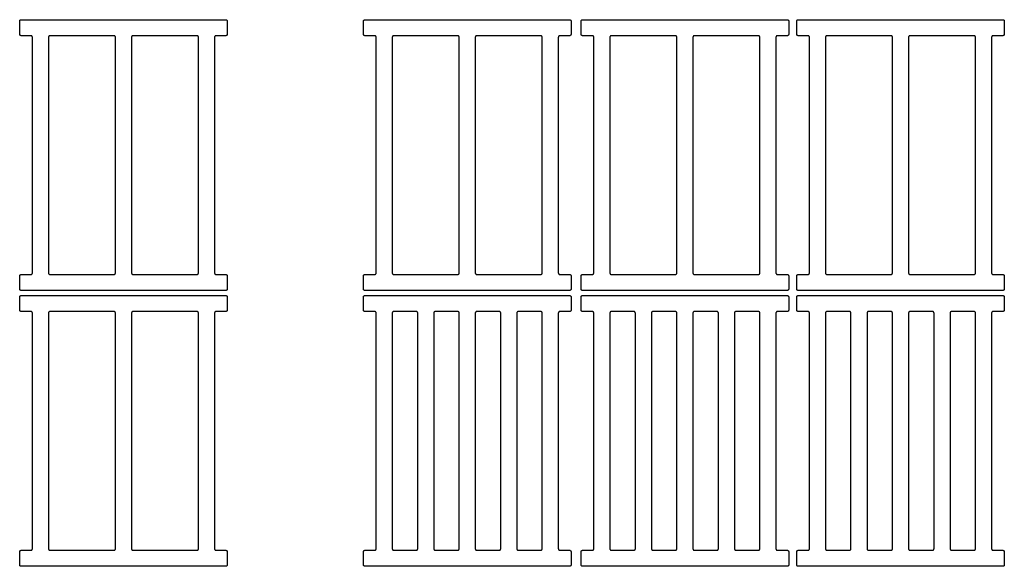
# Model space of a CAD drawing. Header units: millimetres. Extents: x 13017 to 17243, y -10418 to -9311.
# Tile 10 of 12: x 15094 to 16076, y -9856 to -9311. Entities that reach past the tile are written whole.
import ezdxf

# ---------------------------------------------------------------- set-up
doc = ezdxf.new("R2010")
doc.units = ezdxf.units.MM
doc.layers.add('COTES_PLANOLS$Visible$Curves$Default', color=7, linetype='Continuous', true_color=0x000000)

msp = doc.modelspace()

# ---------------------------------------------------------------- linework, layer by layer
at = {"layer": 'COTES_PLANOLS$Visible$Curves$Default'}
for points, weights in [([(15094.07, -9312.53), (15094.07, -9311.03), (15095.57, -9311.03)], [1, 0.707106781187, 1]), ([(15299.57, -9311.03), (15301.07, -9311.03), (15301.07, -9312.53)], [1, 0.707106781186, 1]), ([(15436.86, -9312.53), (15436.86, -9311.03), (15438.36, -9311.03)], [1, 0.707106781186, 1]), ([(15642.36, -9311.03), (15643.86, -9311.03), (15643.86, -9312.53)], [1, 0.707106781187, 1]), ([(15653.86, -9312.53), (15653.86, -9311.03), (15655.36, -9311.03)], [1, 0.707106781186, 1]), ([(15859.36, -9311.03), (15860.86, -9311.03), (15860.86, -9312.53)], [1, 0.707106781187, 1]), ([(15868.86, -9312.53), (15868.86, -9311.03), (15870.36, -9311.03)], [1, 0.707106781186, 1]), ([(16074.36, -9311.03), (16075.86, -9311.03), (16075.86, -9312.53)], [1, 0.707106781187, 1]), ([(15095.57, -9327.03), (15094.07, -9327.03), (15094.07, -9325.53)], [1, 0.707106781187, 1]), ([(15301.07, -9325.53), (15301.07, -9327.03), (15299.57, -9327.03)], [1, 0.707106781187, 1]), ([(15438.36, -9327.03), (15436.86, -9327.03), (15436.86, -9325.53)], [1, 0.707106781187, 1]), ([(15643.86, -9325.53), (15643.86, -9327.03), (15642.36, -9327.03)], [1, 0.707106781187, 1]), ([(15655.36, -9327.03), (15653.86, -9327.03), (15653.86, -9325.53)], [1, 0.707106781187, 1]), ([(15860.86, -9325.53), (15860.86, -9327.03), (15859.36, -9327.03)], [1, 0.707106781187, 1]), ([(15870.36, -9327.03), (15868.86, -9327.03), (15868.86, -9325.53)], [1, 0.707106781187, 1]), ([(16075.86, -9325.53), (16075.86, -9327.03), (16074.36, -9327.03)], [1, 0.707106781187, 1]), ([(15106.77, -9328.53), (15106.77, -9327.03), (15105.27, -9327.03)], [1, 0.707106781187, 1]), ([(15124.27, -9327.03), (15122.77, -9327.03), (15122.77, -9328.53)], [1, 0.707106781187, 1]), ([(15189.57, -9328.53), (15189.57, -9327.03), (15188.07, -9327.03)], [1, 0.707106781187, 1]), ([(15207.07, -9327.03), (15205.57, -9327.03), (15205.57, -9328.53)], [1, 0.707106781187, 1]), ([(15272.37, -9328.53), (15272.37, -9327.03), (15270.87, -9327.03)], [1, 0.707106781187, 1]), ([(15289.87, -9327.03), (15288.37, -9327.03), (15288.37, -9328.53)], [1, 0.707106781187, 1]), ([(15449.56, -9328.53), (15449.56, -9327.03), (15448.06, -9327.03)], [1, 0.707106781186, 1]), ([(15467.06, -9327.03), (15465.56, -9327.03), (15465.56, -9328.53)], [1, 0.707106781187, 1]), ([(15532.36, -9328.53), (15532.36, -9327.03), (15530.86, -9327.03)], [1, 0.707106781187, 1]), ([(15549.86, -9327.03), (15548.36, -9327.03), (15548.36, -9328.53)], [1, 0.707106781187, 1]), ([(15615.16, -9328.53), (15615.16, -9327.03), (15613.66, -9327.03)], [1, 0.707106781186, 1]), ([(15632.66, -9327.03), (15631.16, -9327.03), (15631.16, -9328.53)], [1, 0.707106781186, 1]), ([(15666.56, -9328.53), (15666.56, -9327.03), (15665.06, -9327.03)], [1, 0.707106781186, 1]), ([(15684.06, -9327.03), (15682.56, -9327.03), (15682.56, -9328.53)], [1, 0.707106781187, 1]), ([(15749.36, -9328.53), (15749.36, -9327.03), (15747.86, -9327.03)], [1, 0.707106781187, 1]), ([(15766.86, -9327.03), (15765.36, -9327.03), (15765.36, -9328.53)], [1, 0.707106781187, 1]), ([(15832.16, -9328.53), (15832.16, -9327.03), (15830.66, -9327.03)], [1, 0.707106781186, 1]), ([(15849.66, -9327.03), (15848.16, -9327.03), (15848.16, -9328.53)], [1, 0.707106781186, 1]), ([(15881.56, -9328.53), (15881.56, -9327.03), (15880.06, -9327.03)], [1, 0.707106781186, 1]), ([(15899.06, -9327.03), (15897.56, -9327.03), (15897.56, -9328.53)], [1, 0.707106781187, 1]), ([(15964.36, -9328.53), (15964.36, -9327.03), (15962.86, -9327.03)], [1, 0.707106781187, 1]), ([(15981.86, -9327.03), (15980.36, -9327.03), (15980.36, -9328.53)], [1, 0.707106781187, 1]), ([(16047.16, -9328.53), (16047.16, -9327.03), (16045.66, -9327.03)], [1, 0.707106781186, 1]), ([(16064.66, -9327.03), (16063.16, -9327.03), (16063.16, -9328.53)], [1, 0.707106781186, 1]), ([(15094.07, -9566.53), (15094.07, -9565.03), (15095.57, -9565.03)], [1, 0.707106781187, 1]), ([(15105.27, -9565.03), (15106.77, -9565.03), (15106.77, -9563.53)], [1, 0.707106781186, 1]), ([(15122.77, -9563.53), (15122.77, -9565.03), (15124.27, -9565.03)], [1, 0.707106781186, 1]), ([(15188.07, -9565.03), (15189.57, -9565.03), (15189.57, -9563.53)], [1, 0.707106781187, 1]), ([(15205.57, -9563.53), (15205.57, -9565.03), (15207.07, -9565.03)], [1, 0.707106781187, 1]), ([(15270.87, -9565.03), (15272.37, -9565.03), (15272.37, -9563.53)], [1, 0.707106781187, 1]), ([(15288.37, -9563.53), (15288.37, -9565.03), (15289.87, -9565.03)], [1, 0.707106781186, 1]), ([(15299.57, -9565.03), (15301.07, -9565.03), (15301.07, -9566.53)], [1, 0.707106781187, 1]), ([(15436.86, -9566.53), (15436.86, -9565.03), (15438.36, -9565.03)], [1, 0.707106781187, 1]), ([(15448.06, -9565.03), (15449.56, -9565.03), (15449.56, -9563.53)], [1, 0.707106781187, 1]), ([(15465.56, -9563.53), (15465.56, -9565.03), (15467.06, -9565.03)], [1, 0.707106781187, 1]), ([(15530.86, -9565.03), (15532.36, -9565.03), (15532.36, -9563.53)], [1, 0.707106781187, 1]), ([(15548.36, -9563.53), (15548.36, -9565.03), (15549.86, -9565.03)], [1, 0.707106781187, 1]), ([(15613.66, -9565.03), (15615.16, -9565.03), (15615.16, -9563.53)], [1, 0.707106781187, 1]), ([(15631.16, -9563.53), (15631.16, -9565.03), (15632.66, -9565.03)], [1, 0.707106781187, 1]), ([(15642.36, -9565.03), (15643.86, -9565.03), (15643.86, -9566.53)], [1, 0.707106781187, 1]), ([(15653.86, -9566.53), (15653.86, -9565.03), (15655.36, -9565.03)], [1, 0.707106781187, 1]), ([(15665.06, -9565.03), (15666.56, -9565.03), (15666.56, -9563.53)], [1, 0.707106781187, 1]), ([(15682.56, -9563.53), (15682.56, -9565.03), (15684.06, -9565.03)], [1, 0.707106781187, 1]), ([(15747.86, -9565.03), (15749.36, -9565.03), (15749.36, -9563.53)], [1, 0.707106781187, 1]), ([(15765.36, -9563.53), (15765.36, -9565.03), (15766.86, -9565.03)], [1, 0.707106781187, 1]), ([(15830.66, -9565.03), (15832.16, -9565.03), (15832.16, -9563.53)], [1, 0.707106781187, 1]), ([(15848.16, -9563.53), (15848.16, -9565.03), (15849.66, -9565.03)], [1, 0.707106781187, 1]), ([(15859.36, -9565.03), (15860.86, -9565.03), (15860.86, -9566.53)], [1, 0.707106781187, 1]), ([(15868.86, -9566.53), (15868.86, -9565.03), (15870.36, -9565.03)], [1, 0.707106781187, 1]), ([(15880.06, -9565.03), (15881.56, -9565.03), (15881.56, -9563.53)], [1, 0.707106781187, 1]), ([(15897.56, -9563.53), (15897.56, -9565.03), (15899.06, -9565.03)], [1, 0.707106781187, 1]), ([(15962.86, -9565.03), (15964.36, -9565.03), (15964.36, -9563.53)], [1, 0.707106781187, 1]), ([(15980.36, -9563.53), (15980.36, -9565.03), (15981.86, -9565.03)], [1, 0.707106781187, 1]), ([(16045.66, -9565.03), (16047.16, -9565.03), (16047.16, -9563.53)], [1, 0.707106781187, 1]), ([(16063.16, -9563.53), (16063.16, -9565.03), (16064.66, -9565.03)], [1, 0.707106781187, 1]), ([(16074.36, -9565.03), (16075.86, -9565.03), (16075.86, -9566.53)], [1, 0.707106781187, 1]), ([(15095.57, -9581.03), (15094.07, -9581.03), (15094.07, -9579.53)], [1, 0.707106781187, 1]), ([(15301.07, -9579.53), (15301.07, -9581.03), (15299.57, -9581.03)], [1, 0.707106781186, 1]), ([(15438.36, -9581.03), (15436.86, -9581.03), (15436.86, -9579.53)], [1, 0.707106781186, 1]), ([(15643.86, -9579.53), (15643.86, -9581.03), (15642.36, -9581.03)], [1, 0.707106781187, 1]), ([(15655.36, -9581.03), (15653.86, -9581.03), (15653.86, -9579.53)], [1, 0.707106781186, 1]), ([(15860.86, -9579.53), (15860.86, -9581.03), (15859.36, -9581.03)], [1, 0.707106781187, 1]), ([(15870.36, -9581.03), (15868.86, -9581.03), (15868.86, -9579.53)], [1, 0.707106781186, 1]), ([(16075.86, -9579.53), (16075.86, -9581.03), (16074.36, -9581.03)], [1, 0.707106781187, 1]), ([(15094.07, -9587.53), (15094.07, -9586.03), (15095.57, -9586.03)], [1, 0.707106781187, 1]), ([(15299.57, -9586.03), (15301.07, -9586.03), (15301.07, -9587.53)], [1, 0.707106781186, 1]), ([(15436.86, -9587.53), (15436.86, -9586.03), (15438.36, -9586.03)], [1, 0.707106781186, 1]), ([(15642.36, -9586.03), (15643.86, -9586.03), (15643.86, -9587.53)], [1, 0.707106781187, 1]), ([(15653.86, -9587.53), (15653.86, -9586.03), (15655.36, -9586.03)], [1, 0.707106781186, 1]), ([(15859.36, -9586.03), (15860.86, -9586.03), (15860.86, -9587.53)], [1, 0.707106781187, 1]), ([(15868.86, -9587.53), (15868.86, -9586.03), (15870.36, -9586.03)], [1, 0.707106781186, 1]), ([(16074.36, -9586.03), (16075.86, -9586.03), (16075.86, -9587.53)], [1, 0.707106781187, 1]), ([(15095.57, -9602.03), (15094.07, -9602.03), (15094.07, -9600.53)], [1, 0.707106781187, 1]), ([(15301.07, -9600.53), (15301.07, -9602.03), (15299.57, -9602.03)], [1, 0.707106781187, 1]), ([(15438.36, -9602.03), (15436.86, -9602.03), (15436.86, -9600.53)], [1, 0.707106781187, 1]), ([(15643.86, -9600.53), (15643.86, -9602.03), (15642.36, -9602.03)], [1, 0.707106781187, 1]), ([(15655.36, -9602.03), (15653.86, -9602.03), (15653.86, -9600.53)], [1, 0.707106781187, 1]), ([(15860.86, -9600.53), (15860.86, -9602.03), (15859.36, -9602.03)], [1, 0.707106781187, 1]), ([(15870.36, -9602.03), (15868.86, -9602.03), (15868.86, -9600.53)], [1, 0.707106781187, 1]), ([(16075.86, -9600.53), (16075.86, -9602.03), (16074.36, -9602.03)], [1, 0.707106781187, 1]), ([(15106.77, -9603.53), (15106.77, -9602.03), (15105.27, -9602.03)], [1, 0.707106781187, 1]), ([(15124.27, -9602.03), (15122.77, -9602.03), (15122.77, -9603.53)], [1, 0.707106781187, 1]), ([(15189.57, -9603.53), (15189.57, -9602.03), (15188.07, -9602.03)], [1, 0.707106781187, 1]), ([(15207.07, -9602.03), (15205.57, -9602.03), (15205.57, -9603.53)], [1, 0.707106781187, 1]), ([(15272.37, -9603.53), (15272.37, -9602.03), (15270.87, -9602.03)], [1, 0.707106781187, 1]), ([(15289.87, -9602.03), (15288.37, -9602.03), (15288.37, -9603.53)], [1, 0.707106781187, 1]), ([(15449.56, -9603.53), (15449.56, -9602.03), (15448.06, -9602.03)], [1, 0.707106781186, 1]), ([(15467.06, -9602.03), (15465.56, -9602.03), (15465.56, -9603.53)], [1, 0.707106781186, 1]), ([(15490.96, -9603.53), (15490.96, -9602.03), (15489.46, -9602.03)], [1, 0.707106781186, 1]), ([(15508.46, -9602.03), (15506.96, -9602.03), (15506.96, -9603.53)], [1, 0.707106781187, 1]), ([(15532.36, -9603.53), (15532.36, -9602.03), (15530.86, -9602.03)], [1, 0.707106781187, 1]), ([(15549.86, -9602.03), (15548.36, -9602.03), (15548.36, -9603.53)], [1, 0.707106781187, 1]), ([(15573.76, -9603.53), (15573.76, -9602.03), (15572.26, -9602.03)], [1, 0.707106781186, 1]), ([(15591.26, -9602.03), (15589.76, -9602.03), (15589.76, -9603.53)], [1, 0.707106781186, 1]), ([(15615.16, -9603.53), (15615.16, -9602.03), (15613.66, -9602.03)], [1, 0.707106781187, 1]), ([(15632.66, -9602.03), (15631.16, -9602.03), (15631.16, -9603.53)], [1, 0.707106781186, 1]), ([(15666.56, -9603.53), (15666.56, -9602.03), (15665.06, -9602.03)], [1, 0.707106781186, 1]), ([(15684.06, -9602.03), (15682.56, -9602.03), (15682.56, -9603.53)], [1, 0.707106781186, 1]), ([(15707.96, -9603.53), (15707.96, -9602.03), (15706.46, -9602.03)], [1, 0.707106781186, 1]), ([(15725.46, -9602.03), (15723.96, -9602.03), (15723.96, -9603.53)], [1, 0.707106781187, 1]), ([(15749.36, -9603.53), (15749.36, -9602.03), (15747.86, -9602.03)], [1, 0.707106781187, 1]), ([(15766.86, -9602.03), (15765.36, -9602.03), (15765.36, -9603.53)], [1, 0.707106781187, 1]), ([(15790.76, -9603.53), (15790.76, -9602.03), (15789.26, -9602.03)], [1, 0.707106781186, 1]), ([(15808.26, -9602.03), (15806.76, -9602.03), (15806.76, -9603.53)], [1, 0.707106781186, 1]), ([(15832.16, -9603.53), (15832.16, -9602.03), (15830.66, -9602.03)], [1, 0.707106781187, 1]), ([(15849.66, -9602.03), (15848.16, -9602.03), (15848.16, -9603.53)], [1, 0.707106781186, 1]), ([(15881.56, -9603.53), (15881.56, -9602.03), (15880.06, -9602.03)], [1, 0.707106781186, 1]), ([(15899.06, -9602.03), (15897.56, -9602.03), (15897.56, -9603.53)], [1, 0.707106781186, 1]), ([(15922.96, -9603.53), (15922.96, -9602.03), (15921.46, -9602.03)], [1, 0.707106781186, 1]), ([(15940.46, -9602.03), (15938.96, -9602.03), (15938.96, -9603.53)], [1, 0.707106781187, 1]), ([(15964.36, -9603.53), (15964.36, -9602.03), (15962.86, -9602.03)], [1, 0.707106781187, 1]), ([(15981.86, -9602.03), (15980.36, -9602.03), (15980.36, -9603.53)], [1, 0.707106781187, 1]), ([(16005.76, -9603.53), (16005.76, -9602.03), (16004.26, -9602.03)], [1, 0.707106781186, 1]), ([(16023.26, -9602.03), (16021.76, -9602.03), (16021.76, -9603.53)], [1, 0.707106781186, 1]), ([(16047.16, -9603.53), (16047.16, -9602.03), (16045.66, -9602.03)], [1, 0.707106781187, 1]), ([(16064.66, -9602.03), (16063.16, -9602.03), (16063.16, -9603.53)], [1, 0.707106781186, 1]), ([(15094.07, -9841.53), (15094.07, -9840.03), (15095.57, -9840.03)], [1, 0.707106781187, 1]), ([(15105.27, -9840.03), (15106.77, -9840.03), (15106.77, -9838.53)], [1, 0.707106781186, 1]), ([(15122.77, -9838.53), (15122.77, -9840.03), (15124.27, -9840.03)], [1, 0.707106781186, 1]), ([(15188.07, -9840.03), (15189.57, -9840.03), (15189.57, -9838.53)], [1, 0.707106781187, 1]), ([(15205.57, -9838.53), (15205.57, -9840.03), (15207.07, -9840.03)], [1, 0.707106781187, 1]), ([(15270.87, -9840.03), (15272.37, -9840.03), (15272.37, -9838.53)], [1, 0.707106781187, 1]), ([(15288.37, -9838.53), (15288.37, -9840.03), (15289.87, -9840.03)], [1, 0.707106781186, 1]), ([(15299.57, -9840.03), (15301.07, -9840.03), (15301.07, -9841.53)], [1, 0.707106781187, 1]), ([(15436.86, -9841.53), (15436.86, -9840.03), (15438.36, -9840.03)], [1, 0.707106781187, 1]), ([(15448.06, -9840.03), (15449.56, -9840.03), (15449.56, -9838.53)], [1, 0.707106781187, 1]), ([(15465.56, -9838.53), (15465.56, -9840.03), (15467.06, -9840.03)], [1, 0.707106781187, 1]), ([(15489.46, -9840.03), (15490.96, -9840.03), (15490.96, -9838.53)], [1, 0.707106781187, 1]), ([(15506.96, -9838.53), (15506.96, -9840.03), (15508.46, -9840.03)], [1, 0.707106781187, 1]), ([(15530.86, -9840.03), (15532.36, -9840.03), (15532.36, -9838.53)], [1, 0.707106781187, 1]), ([(15548.36, -9838.53), (15548.36, -9840.03), (15549.86, -9840.03)], [1, 0.707106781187, 1]), ([(15572.26, -9840.03), (15573.76, -9840.03), (15573.76, -9838.53)], [1, 0.707106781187, 1]), ([(15589.76, -9838.53), (15589.76, -9840.03), (15591.26, -9840.03)], [1, 0.707106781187, 1]), ([(15613.66, -9840.03), (15615.16, -9840.03), (15615.16, -9838.53)], [1, 0.707106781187, 1]), ([(15631.16, -9838.53), (15631.16, -9840.03), (15632.66, -9840.03)], [1, 0.707106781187, 1]), ([(15642.36, -9840.03), (15643.86, -9840.03), (15643.86, -9841.53)], [1, 0.707106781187, 1]), ([(15653.86, -9841.53), (15653.86, -9840.03), (15655.36, -9840.03)], [1, 0.707106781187, 1]), ([(15665.06, -9840.03), (15666.56, -9840.03), (15666.56, -9838.53)], [1, 0.707106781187, 1]), ([(15682.56, -9838.53), (15682.56, -9840.03), (15684.06, -9840.03)], [1, 0.707106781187, 1]), ([(15706.46, -9840.03), (15707.96, -9840.03), (15707.96, -9838.53)], [1, 0.707106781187, 1]), ([(15723.96, -9838.53), (15723.96, -9840.03), (15725.46, -9840.03)], [1, 0.707106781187, 1]), ([(15747.86, -9840.03), (15749.36, -9840.03), (15749.36, -9838.53)], [1, 0.707106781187, 1]), ([(15765.36, -9838.53), (15765.36, -9840.03), (15766.86, -9840.03)], [1, 0.707106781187, 1]), ([(15789.26, -9840.03), (15790.76, -9840.03), (15790.76, -9838.53)], [1, 0.707106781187, 1]), ([(15806.76, -9838.53), (15806.76, -9840.03), (15808.26, -9840.03)], [1, 0.707106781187, 1]), ([(15830.66, -9840.03), (15832.16, -9840.03), (15832.16, -9838.53)], [1, 0.707106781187, 1]), ([(15848.16, -9838.53), (15848.16, -9840.03), (15849.66, -9840.03)], [1, 0.707106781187, 1]), ([(15859.36, -9840.03), (15860.86, -9840.03), (15860.86, -9841.53)], [1, 0.707106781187, 1]), ([(15868.86, -9841.53), (15868.86, -9840.03), (15870.36, -9840.03)], [1, 0.707106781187, 1]), ([(15880.06, -9840.03), (15881.56, -9840.03), (15881.56, -9838.53)], [1, 0.707106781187, 1]), ([(15897.56, -9838.53), (15897.56, -9840.03), (15899.06, -9840.03)], [1, 0.707106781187, 1]), ([(15921.46, -9840.03), (15922.96, -9840.03), (15922.96, -9838.53)], [1, 0.707106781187, 1]), ([(15938.96, -9838.53), (15938.96, -9840.03), (15940.46, -9840.03)], [1, 0.707106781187, 1]), ([(15962.86, -9840.03), (15964.36, -9840.03), (15964.36, -9838.53)], [1, 0.707106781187, 1]), ([(15980.36, -9838.53), (15980.36, -9840.03), (15981.86, -9840.03)], [1, 0.707106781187, 1]), ([(16004.26, -9840.03), (16005.76, -9840.03), (16005.76, -9838.53)], [1, 0.707106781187, 1]), ([(16021.76, -9838.53), (16021.76, -9840.03), (16023.26, -9840.03)], [1, 0.707106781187, 1]), ([(16045.66, -9840.03), (16047.16, -9840.03), (16047.16, -9838.53)], [1, 0.707106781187, 1]), ([(16063.16, -9838.53), (16063.16, -9840.03), (16064.66, -9840.03)], [1, 0.707106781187, 1]), ([(16074.36, -9840.03), (16075.86, -9840.03), (16075.86, -9841.53)], [1, 0.707106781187, 1]), ([(15095.57, -9856.03), (15094.07, -9856.03), (15094.07, -9854.53)], [1, 0.707106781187, 1]), ([(15301.07, -9854.53), (15301.07, -9856.03), (15299.57, -9856.03)], [1, 0.707106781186, 1]), ([(15438.36, -9856.03), (15436.86, -9856.03), (15436.86, -9854.53)], [1, 0.707106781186, 1]), ([(15643.86, -9854.53), (15643.86, -9856.03), (15642.36, -9856.03)], [1, 0.707106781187, 1]), ([(15655.36, -9856.03), (15653.86, -9856.03), (15653.86, -9854.53)], [1, 0.707106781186, 1]), ([(15860.86, -9854.53), (15860.86, -9856.03), (15859.36, -9856.03)], [1, 0.707106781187, 1]), ([(15870.36, -9856.03), (15868.86, -9856.03), (15868.86, -9854.53)], [1, 0.707106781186, 1]), ([(16075.86, -9854.53), (16075.86, -9856.03), (16074.36, -9856.03)], [1, 0.707106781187, 1])]:
    msp.add_rational_spline(points, weights, degree=2, dxfattribs=at)
for points in [[(15094.07, -9325.53), (15094.07, -9319.03), (15094.07, -9312.53)], [(15095.57, -9311.03), (15197.57, -9311.03), (15299.57, -9311.03)], [(15301.07, -9312.53), (15301.07, -9319.03), (15301.07, -9325.53)], [(15436.86, -9325.53), (15436.86, -9319.03), (15436.86, -9312.53)], [(15438.36, -9311.03), (15540.36, -9311.03), (15642.36, -9311.03)], [(15643.86, -9312.53), (15643.86, -9319.03), (15643.86, -9325.53)], [(15653.86, -9325.53), (15653.86, -9319.03), (15653.86, -9312.53)], [(15655.36, -9311.03), (15757.36, -9311.03), (15859.36, -9311.03)], [(15860.86, -9312.53), (15860.86, -9319.03), (15860.86, -9325.53)], [(15868.86, -9325.53), (15868.86, -9319.03), (15868.86, -9312.53)], [(15870.36, -9311.03), (15972.36, -9311.03), (16074.36, -9311.03)], [(16075.86, -9312.53), (16075.86, -9319.03), (16075.86, -9325.53)], [(15105.27, -9327.03), (15100.42, -9327.03), (15095.57, -9327.03)], [(15106.77, -9563.53), (15106.77, -9446.03), (15106.77, -9328.53)], [(15122.77, -9328.53), (15122.77, -9446.03), (15122.77, -9563.53)], [(15189.57, -9563.53), (15189.57, -9446.03), (15189.57, -9328.53)], [(15205.57, -9328.53), (15205.57, -9446.03), (15205.57, -9563.53)], [(15272.37, -9563.53), (15272.37, -9446.03), (15272.37, -9328.53)], [(15288.37, -9328.53), (15288.37, -9446.03), (15288.37, -9563.53)], [(15299.57, -9327.03), (15294.72, -9327.03), (15289.87, -9327.03)], [(15448.06, -9327.03), (15443.21, -9327.03), (15438.36, -9327.03)], [(15449.56, -9563.53), (15449.56, -9446.03), (15449.56, -9328.53)], [(15465.56, -9328.53), (15465.56, -9446.03), (15465.56, -9563.53)], [(15532.36, -9563.53), (15532.36, -9446.03), (15532.36, -9328.53)], [(15548.36, -9328.53), (15548.36, -9446.03), (15548.36, -9563.53)], [(15615.16, -9563.53), (15615.16, -9446.03), (15615.16, -9328.53)], [(15631.16, -9328.53), (15631.16, -9446.03), (15631.16, -9563.53)], [(15642.36, -9327.03), (15637.51, -9327.03), (15632.66, -9327.03)], [(15665.06, -9327.03), (15660.21, -9327.03), (15655.36, -9327.03)], [(15666.56, -9563.53), (15666.56, -9446.03), (15666.56, -9328.53)], [(15682.56, -9328.53), (15682.56, -9446.03), (15682.56, -9563.53)], [(15749.36, -9563.53), (15749.36, -9446.03), (15749.36, -9328.53)], [(15765.36, -9328.53), (15765.36, -9446.03), (15765.36, -9563.53)], [(15832.16, -9563.53), (15832.16, -9446.03), (15832.16, -9328.53)], [(15848.16, -9328.53), (15848.16, -9446.03), (15848.16, -9563.53)], [(15859.36, -9327.03), (15854.51, -9327.03), (15849.66, -9327.03)], [(15880.06, -9327.03), (15875.21, -9327.03), (15870.36, -9327.03)], [(15881.56, -9563.53), (15881.56, -9446.03), (15881.56, -9328.53)], [(15897.56, -9328.53), (15897.56, -9446.03), (15897.56, -9563.53)], [(15964.36, -9563.53), (15964.36, -9446.03), (15964.36, -9328.53)], [(15980.36, -9328.53), (15980.36, -9446.03), (15980.36, -9563.53)], [(16047.16, -9563.53), (16047.16, -9446.03), (16047.16, -9328.53)], [(16063.16, -9328.53), (16063.16, -9446.03), (16063.16, -9563.53)], [(16074.36, -9327.03), (16069.51, -9327.03), (16064.66, -9327.03)], [(15094.07, -9579.53), (15094.07, -9573.03), (15094.07, -9566.53)], [(15095.57, -9565.03), (15100.42, -9565.03), (15105.27, -9565.03)], [(15289.87, -9565.03), (15294.72, -9565.03), (15299.57, -9565.03)], [(15301.07, -9566.53), (15301.07, -9573.03), (15301.07, -9579.53)], [(15436.86, -9579.53), (15436.86, -9573.03), (15436.86, -9566.53)], [(15438.36, -9565.03), (15443.21, -9565.03), (15448.06, -9565.03)], [(15632.66, -9565.03), (15637.51, -9565.03), (15642.36, -9565.03)], [(15643.86, -9566.53), (15643.86, -9573.03), (15643.86, -9579.53)], [(15653.86, -9579.53), (15653.86, -9573.03), (15653.86, -9566.53)], [(15655.36, -9565.03), (15660.21, -9565.03), (15665.06, -9565.03)], [(15849.66, -9565.03), (15854.51, -9565.03), (15859.36, -9565.03)], [(15860.86, -9566.53), (15860.86, -9573.03), (15860.86, -9579.53)], [(15868.86, -9579.53), (15868.86, -9573.03), (15868.86, -9566.53)], [(15870.36, -9565.03), (15875.21, -9565.03), (15880.06, -9565.03)], [(16064.66, -9565.03), (16069.51, -9565.03), (16074.36, -9565.03)], [(16075.86, -9566.53), (16075.86, -9573.03), (16075.86, -9579.53)], [(15299.57, -9581.03), (15197.57, -9581.03), (15095.57, -9581.03)], [(15642.36, -9581.03), (15540.36, -9581.03), (15438.36, -9581.03)], [(15859.36, -9581.03), (15757.36, -9581.03), (15655.36, -9581.03)], [(16074.36, -9581.03), (15972.36, -9581.03), (15870.36, -9581.03)], [(15094.07, -9600.53), (15094.07, -9594.03), (15094.07, -9587.53)], [(15095.57, -9586.03), (15197.57, -9586.03), (15299.57, -9586.03)], [(15301.07, -9587.53), (15301.07, -9594.03), (15301.07, -9600.53)], [(15436.86, -9600.53), (15436.86, -9594.03), (15436.86, -9587.53)], [(15438.36, -9586.03), (15540.36, -9586.03), (15642.36, -9586.03)], [(15643.86, -9587.53), (15643.86, -9594.03), (15643.86, -9600.53)], [(15653.86, -9600.53), (15653.86, -9594.03), (15653.86, -9587.53)], [(15655.36, -9586.03), (15757.36, -9586.03), (15859.36, -9586.03)], [(15860.86, -9587.53), (15860.86, -9594.03), (15860.86, -9600.53)], [(15868.86, -9600.53), (15868.86, -9594.03), (15868.86, -9587.53)], [(15870.36, -9586.03), (15972.36, -9586.03), (16074.36, -9586.03)], [(16075.86, -9587.53), (16075.86, -9594.03), (16075.86, -9600.53)], [(15105.27, -9602.03), (15100.42, -9602.03), (15095.57, -9602.03)], [(15106.77, -9838.53), (15106.77, -9721.03), (15106.77, -9603.53)], [(15122.77, -9603.53), (15122.77, -9721.03), (15122.77, -9838.53)], [(15189.57, -9838.53), (15189.57, -9721.03), (15189.57, -9603.53)], [(15205.57, -9603.53), (15205.57, -9721.03), (15205.57, -9838.53)], [(15272.37, -9838.53), (15272.37, -9721.03), (15272.37, -9603.53)], [(15288.37, -9603.53), (15288.37, -9721.03), (15288.37, -9838.53)], [(15299.57, -9602.03), (15294.72, -9602.03), (15289.87, -9602.03)], [(15448.06, -9602.03), (15443.21, -9602.03), (15438.36, -9602.03)], [(15449.56, -9838.53), (15449.56, -9721.03), (15449.56, -9603.53)], [(15465.56, -9603.53), (15465.56, -9721.03), (15465.56, -9838.53)], [(15489.46, -9602.03), (15478.26, -9602.03), (15467.06, -9602.03)], [(15490.96, -9838.53), (15490.96, -9721.03), (15490.96, -9603.53)], [(15506.96, -9603.53), (15506.96, -9721.03), (15506.96, -9838.53)], [(15530.86, -9602.03), (15519.66, -9602.03), (15508.46, -9602.03)], [(15532.36, -9838.53), (15532.36, -9721.03), (15532.36, -9603.53)], [(15548.36, -9603.53), (15548.36, -9721.03), (15548.36, -9838.53)], [(15572.26, -9602.03), (15561.06, -9602.03), (15549.86, -9602.03)], [(15573.76, -9838.53), (15573.76, -9721.03), (15573.76, -9603.53)], [(15589.76, -9603.53), (15589.76, -9721.03), (15589.76, -9838.53)], [(15613.66, -9602.03), (15602.46, -9602.03), (15591.26, -9602.03)], [(15615.16, -9838.53), (15615.16, -9721.03), (15615.16, -9603.53)], [(15631.16, -9603.53), (15631.16, -9721.03), (15631.16, -9838.53)], [(15642.36, -9602.03), (15637.51, -9602.03), (15632.66, -9602.03)], [(15665.06, -9602.03), (15660.21, -9602.03), (15655.36, -9602.03)], [(15666.56, -9838.53), (15666.56, -9721.03), (15666.56, -9603.53)], [(15682.56, -9603.53), (15682.56, -9721.03), (15682.56, -9838.53)], [(15706.46, -9602.03), (15695.26, -9602.03), (15684.06, -9602.03)], [(15707.96, -9838.53), (15707.96, -9721.03), (15707.96, -9603.53)], [(15723.96, -9603.53), (15723.96, -9721.03), (15723.96, -9838.53)], [(15747.86, -9602.03), (15736.66, -9602.03), (15725.46, -9602.03)], [(15749.36, -9838.53), (15749.36, -9721.03), (15749.36, -9603.53)], [(15765.36, -9603.53), (15765.36, -9721.03), (15765.36, -9838.53)], [(15789.26, -9602.03), (15778.06, -9602.03), (15766.86, -9602.03)], [(15790.76, -9838.53), (15790.76, -9721.03), (15790.76, -9603.53)], [(15806.76, -9603.53), (15806.76, -9721.03), (15806.76, -9838.53)], [(15830.66, -9602.03), (15819.46, -9602.03), (15808.26, -9602.03)], [(15832.16, -9838.53), (15832.16, -9721.03), (15832.16, -9603.53)], [(15848.16, -9603.53), (15848.16, -9721.03), (15848.16, -9838.53)], [(15859.36, -9602.03), (15854.51, -9602.03), (15849.66, -9602.03)], [(15880.06, -9602.03), (15875.21, -9602.03), (15870.36, -9602.03)], [(15881.56, -9838.53), (15881.56, -9721.03), (15881.56, -9603.53)], [(15897.56, -9603.53), (15897.56, -9721.03), (15897.56, -9838.53)], [(15921.46, -9602.03), (15910.26, -9602.03), (15899.06, -9602.03)], [(15922.96, -9838.53), (15922.96, -9721.03), (15922.96, -9603.53)], [(15938.96, -9603.53), (15938.96, -9721.03), (15938.96, -9838.53)], [(15962.86, -9602.03), (15951.66, -9602.03), (15940.46, -9602.03)], [(15964.36, -9838.53), (15964.36, -9721.03), (15964.36, -9603.53)], [(15980.36, -9603.53), (15980.36, -9721.03), (15980.36, -9838.53)], [(16004.26, -9602.03), (15993.06, -9602.03), (15981.86, -9602.03)], [(16005.76, -9838.53), (16005.76, -9721.03), (16005.76, -9603.53)], [(16021.76, -9603.53), (16021.76, -9721.03), (16021.76, -9838.53)], [(16045.66, -9602.03), (16034.46, -9602.03), (16023.26, -9602.03)], [(16047.16, -9838.53), (16047.16, -9721.03), (16047.16, -9603.53)], [(16063.16, -9603.53), (16063.16, -9721.03), (16063.16, -9838.53)], [(16074.36, -9602.03), (16069.51, -9602.03), (16064.66, -9602.03)], [(15094.07, -9854.53), (15094.07, -9848.03), (15094.07, -9841.53)], [(15095.57, -9840.03), (15100.42, -9840.03), (15105.27, -9840.03)], [(15289.87, -9840.03), (15294.72, -9840.03), (15299.57, -9840.03)], [(15301.07, -9841.53), (15301.07, -9848.03), (15301.07, -9854.53)], [(15436.86, -9854.53), (15436.86, -9848.03), (15436.86, -9841.53)], [(15438.36, -9840.03), (15443.21, -9840.03), (15448.06, -9840.03)], [(15467.06, -9840.03), (15478.26, -9840.03), (15489.46, -9840.03)], [(15508.46, -9840.03), (15519.66, -9840.03), (15530.86, -9840.03)], [(15549.86, -9840.03), (15561.06, -9840.03), (15572.26, -9840.03)], [(15591.26, -9840.03), (15602.46, -9840.03), (15613.66, -9840.03)], [(15632.66, -9840.03), (15637.51, -9840.03), (15642.36, -9840.03)], [(15643.86, -9841.53), (15643.86, -9848.03), (15643.86, -9854.53)], [(15653.86, -9854.53), (15653.86, -9848.03), (15653.86, -9841.53)], [(15655.36, -9840.03), (15660.21, -9840.03), (15665.06, -9840.03)], [(15684.06, -9840.03), (15695.26, -9840.03), (15706.46, -9840.03)], [(15725.46, -9840.03), (15736.66, -9840.03), (15747.86, -9840.03)], [(15766.86, -9840.03), (15778.06, -9840.03), (15789.26, -9840.03)], [(15808.26, -9840.03), (15819.46, -9840.03), (15830.66, -9840.03)], [(15849.66, -9840.03), (15854.51, -9840.03), (15859.36, -9840.03)], [(15860.86, -9841.53), (15860.86, -9848.03), (15860.86, -9854.53)], [(15868.86, -9854.53), (15868.86, -9848.03), (15868.86, -9841.53)], [(15870.36, -9840.03), (15875.21, -9840.03), (15880.06, -9840.03)], [(15899.06, -9840.03), (15910.26, -9840.03), (15921.46, -9840.03)], [(15940.46, -9840.03), (15951.66, -9840.03), (15962.86, -9840.03)], [(15981.86, -9840.03), (15993.06, -9840.03), (16004.26, -9840.03)], [(16023.26, -9840.03), (16034.46, -9840.03), (16045.66, -9840.03)], [(16064.66, -9840.03), (16069.51, -9840.03), (16074.36, -9840.03)], [(16075.86, -9841.53), (16075.86, -9848.03), (16075.86, -9854.53)], [(15299.57, -9856.03), (15197.57, -9856.03), (15095.57, -9856.03)], [(15642.36, -9856.03), (15540.36, -9856.03), (15438.36, -9856.03)], [(15859.36, -9856.03), (15757.36, -9856.03), (15655.36, -9856.03)], [(16074.36, -9856.03), (15972.36, -9856.03), (15870.36, -9856.03)]]:
    msp.add_open_spline(points, degree=2, dxfattribs=at)
for points, knots in [([(15188.07, -9327.03), (15176.12, -9327.03), (15164.17, -9327.03), (15156.17, -9327.03), (15148.17, -9327.03), (15136.22, -9327.03), (15124.27, -9327.03)], [-6777.778288, -6777.778288, -6777.778288, -6753.878288, -6753.878288, -6737.878288, -6737.878288, -6713.978288, -6713.978288, -6713.978288]), ([(15270.87, -9327.03), (15258.92, -9327.03), (15246.97, -9327.03), (15238.97, -9327.03), (15230.97, -9327.03), (15219.02, -9327.03), (15207.07, -9327.03)], [-7081.290677, -7081.290677, -7081.290677, -7057.390677, -7057.390677, -7041.390677, -7041.390677, -7017.490677, -7017.490677, -7017.490677]), ([(15530.86, -9327.03), (15518.91, -9327.03), (15506.96, -9327.03), (15498.96, -9327.03), (15490.96, -9327.03), (15479.01, -9327.03), (15467.06, -9327.03)], [-7384.803066, -7384.803066, -7384.803066, -7360.903066, -7360.903066, -7344.903066, -7344.903066, -7321.003066, -7321.003066, -7321.003066]), ([(15613.66, -9327.03), (15601.71, -9327.03), (15589.76, -9327.03), (15581.76, -9327.03), (15573.76, -9327.03), (15561.81, -9327.03), (15549.86, -9327.03)], [-6474.265899, -6474.265899, -6474.265899, -6450.365899, -6450.365899, -6434.365899, -6434.365899, -6410.465899, -6410.465899, -6410.465899]), ([(15747.86, -9327.03), (15735.91, -9327.03), (15723.96, -9327.03), (15715.96, -9327.03), (15707.96, -9327.03), (15696.01, -9327.03), (15684.06, -9327.03)], [-7384.803066, -7384.803066, -7384.803066, -7360.903066, -7360.903066, -7344.903066, -7344.903066, -7321.003066, -7321.003066, -7321.003066]), ([(15830.66, -9327.03), (15818.71, -9327.03), (15806.76, -9327.03), (15798.76, -9327.03), (15790.76, -9327.03), (15778.81, -9327.03), (15766.86, -9327.03)], [-6474.265899, -6474.265899, -6474.265899, -6450.365899, -6450.365899, -6434.365899, -6434.365899, -6410.465899, -6410.465899, -6410.465899]), ([(15962.86, -9327.03), (15950.91, -9327.03), (15938.96, -9327.03), (15930.96, -9327.03), (15922.96, -9327.03), (15911.01, -9327.03), (15899.06, -9327.03)], [-7384.803066, -7384.803066, -7384.803066, -7360.903066, -7360.903066, -7344.903066, -7344.903066, -7321.003066, -7321.003066, -7321.003066]), ([(16045.66, -9327.03), (16033.71, -9327.03), (16021.76, -9327.03), (16013.76, -9327.03), (16005.76, -9327.03), (15993.81, -9327.03), (15981.86, -9327.03)], [-6474.265899, -6474.265899, -6474.265899, -6450.365899, -6450.365899, -6434.365899, -6434.365899, -6410.465899, -6410.465899, -6410.465899]), ([(15124.27, -9565.03), (15136.22, -9565.03), (15148.17, -9565.03), (15156.17, -9565.03), (15164.17, -9565.03), (15176.12, -9565.03), (15188.07, -9565.03)], [-6474.265899, -6474.265899, -6474.265899, -6450.365899, -6450.365899, -6434.365899, -6434.365899, -6410.465899, -6410.465899, -6410.465899]), ([(15207.07, -9565.03), (15219.02, -9565.03), (15230.97, -9565.03), (15238.97, -9565.03), (15246.97, -9565.03), (15258.92, -9565.03), (15270.87, -9565.03)], [-7384.803066, -7384.803066, -7384.803066, -7360.903066, -7360.903066, -7344.903066, -7344.903066, -7321.003066, -7321.003066, -7321.003066]), ([(15467.06, -9565.03), (15479.01, -9565.03), (15490.96, -9565.03), (15498.96, -9565.03), (15506.96, -9565.03), (15518.91, -9565.03), (15530.86, -9565.03)], [-7081.290677, -7081.290677, -7081.290677, -7057.390677, -7057.390677, -7041.390677, -7041.390677, -7017.490677, -7017.490677, -7017.490677]), ([(15549.86, -9565.03), (15561.81, -9565.03), (15573.76, -9565.03), (15581.76, -9565.03), (15589.76, -9565.03), (15601.71, -9565.03), (15613.66, -9565.03)], [-6777.778288, -6777.778288, -6777.778288, -6753.878288, -6753.878288, -6737.878288, -6737.878288, -6713.978288, -6713.978288, -6713.978288]), ([(15684.06, -9565.03), (15696.01, -9565.03), (15707.96, -9565.03), (15715.96, -9565.03), (15723.96, -9565.03), (15735.91, -9565.03), (15747.86, -9565.03)], [-7081.290677, -7081.290677, -7081.290677, -7057.390677, -7057.390677, -7041.390677, -7041.390677, -7017.490677, -7017.490677, -7017.490677]), ([(15766.86, -9565.03), (15778.81, -9565.03), (15790.76, -9565.03), (15798.76, -9565.03), (15806.76, -9565.03), (15818.71, -9565.03), (15830.66, -9565.03)], [-6777.778288, -6777.778288, -6777.778288, -6753.878288, -6753.878288, -6737.878288, -6737.878288, -6713.978288, -6713.978288, -6713.978288]), ([(15899.06, -9565.03), (15911.01, -9565.03), (15922.96, -9565.03), (15930.96, -9565.03), (15938.96, -9565.03), (15950.91, -9565.03), (15962.86, -9565.03)], [-7081.290677, -7081.290677, -7081.290677, -7057.390677, -7057.390677, -7041.390677, -7041.390677, -7017.490677, -7017.490677, -7017.490677]), ([(15981.86, -9565.03), (15993.81, -9565.03), (16005.76, -9565.03), (16013.76, -9565.03), (16021.76, -9565.03), (16033.71, -9565.03), (16045.66, -9565.03)], [-6777.778288, -6777.778288, -6777.778288, -6753.878288, -6753.878288, -6737.878288, -6737.878288, -6713.978288, -6713.978288, -6713.978288]), ([(15188.07, -9602.03), (15176.12, -9602.03), (15164.17, -9602.03), (15156.17, -9602.03), (15148.17, -9602.03), (15136.22, -9602.03), (15124.27, -9602.03)], [-6777.778288, -6777.778288, -6777.778288, -6753.878288, -6753.878288, -6737.878288, -6737.878288, -6713.978288, -6713.978288, -6713.978288]), ([(15270.87, -9602.03), (15258.92, -9602.03), (15246.97, -9602.03), (15238.97, -9602.03), (15230.97, -9602.03), (15219.02, -9602.03), (15207.07, -9602.03)], [-7081.290677, -7081.290677, -7081.290677, -7057.390677, -7057.390677, -7041.390677, -7041.390677, -7017.490677, -7017.490677, -7017.490677]), ([(15124.27, -9840.03), (15136.22, -9840.03), (15148.17, -9840.03), (15156.17, -9840.03), (15164.17, -9840.03), (15176.12, -9840.03), (15188.07, -9840.03)], [-6474.265899, -6474.265899, -6474.265899, -6450.365899, -6450.365899, -6434.365899, -6434.365899, -6410.465899, -6410.465899, -6410.465899]), ([(15207.07, -9840.03), (15219.02, -9840.03), (15230.97, -9840.03), (15238.97, -9840.03), (15246.97, -9840.03), (15258.92, -9840.03), (15270.87, -9840.03)], [-7384.803066, -7384.803066, -7384.803066, -7360.903066, -7360.903066, -7344.903066, -7344.903066, -7321.003066, -7321.003066, -7321.003066])]:
    msp.add_open_spline(points, degree=2, knots=knots, dxfattribs=at)

doc.saveas('drawing.dxf')
